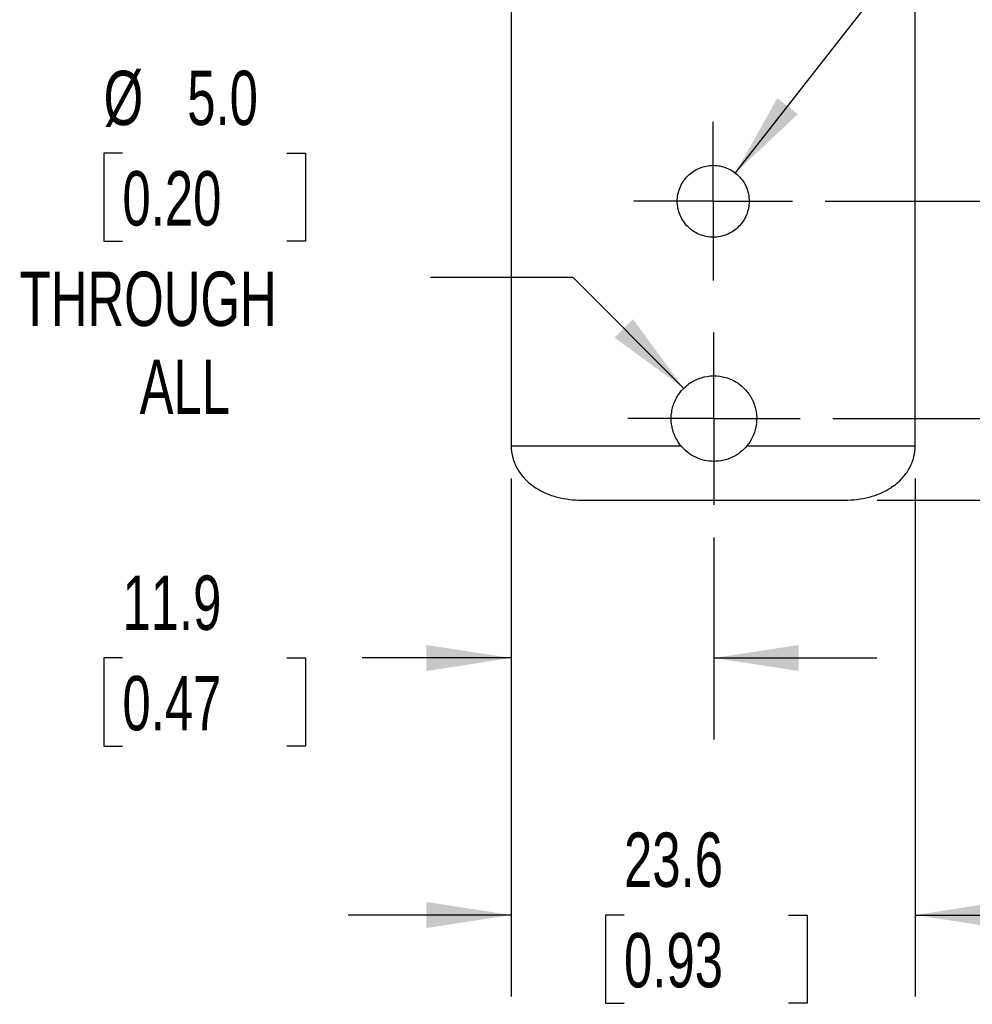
# Model space of a CAD drawing. Header units: millimetres. Extents: x 6 to 273, y 6 to 210.
# Tile 13 of 25: x 123 to 160, y 48 to 86. Entities that reach past the tile are written whole.
import ezdxf

# ---------------------------------------------------------------- set-up
doc = ezdxf.new("R2010")
doc.units = ezdxf.units.MM
doc.linetypes.add('CENTERX2', pattern=[20.32, 12.7, -2.54, 2.54, -2.54])
doc.layers.add('CENTER', color=40, linetype='CENTERX2')
doc.layers.add('DIMENSIONS', color=140, linetype='Continuous', lineweight=25)
doc.styles.add('SLDTEXTSTYLE0', font='TXT', dxfattribs={"width": 0.7})
doc.dimstyles.new('SLDDIMSTYLE1', dxfattribs={"dimtxt": 2.158008, "dimasz": 3.302, "dimexe": 0, "dimexo": 0.0625, "dimgap": 0.539502, "dimtad": 0, "dimtih": 1, "dimtoh": 1, "dimlfac": 1.5, "dimrnd": 1e-09, "dimzin": 12, "dimdsep": 46, "dimtxsty": 'SLDTEXTSTYLE0', "dimsah": 1, "dimcen": 0.09, "dimadec": 0, "dimazin": 3, "dimtfac": 1, "dimtofl": 0, "dimtmove": 0, "dimatfit": 3, "dimfxl": 0, "dimfrac": 2, "dimtolj": 1, "dimtzin": 12, "dimarcsym": 0})
doc.dimstyles.new('SLDDIMSTYLE2', dxfattribs={"dimtxt": 2.158008, "dimasz": 3.302, "dimexe": 0, "dimexo": 0.0625, "dimgap": 0.539502, "dimtad": 0, "dimtih": 1, "dimtoh": 1, "dimlfac": 1.5, "dimrnd": 1e-09, "dimzin": 12, "dimdsep": 46, "dimtxsty": 'SLDTEXTSTYLE0', "dimsah": 1, "dimcen": 0.09, "dimadec": 0, "dimazin": 3, "dimtfac": 1, "dimtmove": 0, "dimatfit": 0, "dimfxl": 0, "dimfrac": 2, "dimtolj": 1, "dimtzin": 12, "dimarcsym": 0})
doc.dimstyles.new('SLDDIMSTYLE3', dxfattribs={"dimtxt": 2.158008, "dimasz": 3.302, "dimexe": 0, "dimexo": 0.0625, "dimgap": 0.539502, "dimtad": 0, "dimtih": 1, "dimtoh": 1, "dimlfac": 1.5, "dimrnd": 1e-09, "dimzin": 12, "dimdsep": 46, "dimtxsty": 'SLDTEXTSTYLE0', "dimsah": 1, "dimcen": 0, "dimadec": 0, "dimazin": 3, "dimtfac": 1, "dimtofl": 0, "dimtmove": 0, "dimatfit": 3, "dimfxl": 0, "dimfrac": 2, "dimtolj": 1, "dimtzin": 12, "dimarcsym": 0})
doc.dimstyles.new('SLDDIMSTYLE4', dxfattribs={"dimtxt": 2.158008, "dimasz": 3.302, "dimexe": 0, "dimexo": 0.0625, "dimgap": 0.539502, "dimtad": 0, "dimtih": 1, "dimtoh": 1, "dimlfac": 1.5, "dimrnd": 1e-09, "dimzin": 4, "dimdsep": 46, "dimtxsty": 'SLDTEXTSTYLE0', "dimsah": 1, "dimcen": 0, "dimadec": 0, "dimazin": 1, "dimtfac": 1, "dimtofl": 0, "dimtmove": 0, "dimatfit": 3, "dimfxl": 0, "dimfrac": 2, "dimtolj": 1, "dimtzin": 12, "dimarcsym": 0})

# ---------------------------------------------------------------- blocks, each defined once
blk = doc.blocks.new('_D_1')
at = {"layer": 'DIMENSIONS'}
for p, q in [((169.222, 82.594), (166.009, 82.594)), ((166.009, 82.594), (166.009, 78.91)), ((173.112, 82.594), (172.388, 82.594)), ((172.388, 82.594), (172.388, 79.164)), ((179.525, 82.594), (180.25, 82.594)), ((180.25, 82.594), (180.25, 79.164)), ((172.388, 79.164), (173.112, 79.164)), ((180.25, 79.164), (179.525, 79.164)), ((154.378, 78.91), (169.184, 78.91)), ((166.009, 70.444), (166.009, 78.91)), ((154.673, 70.444), (169.184, 70.444))]:
    blk.add_line(p, q, dxfattribs=at)
for points in [[(166.009, 78.91), (165.501, 75.608), (166.517, 75.608)], [(166.009, 70.444), (166.517, 73.746), (165.501, 73.746)]]:
    blk.add_solid(points, dxfattribs=at)
at = {"layer": 'DIMENSIONS', "char_height": 2.1167, "attachment_point": 1, "style": 'SLDTEXTSTYLE0'}
for s, insert in [('12.7', (173.112, 85.806)), ('0.50', (173.112, 81.893))]:
    blk.add_mtext(s, dxfattribs=dict(at, insert=insert))
blk = doc.blocks.new('_D_2')
at = {"layer": 'DIMENSIONS'}
for p, q in [((166.009, 70.444), (166.009, 76.794)), ((154.673, 70.444), (169.184, 70.444)), ((156.406, 67.269), (169.184, 67.269)), ((166.009, 61.119), (166.009, 67.269)), ((169.222, 61.119), (166.009, 61.119)), ((173.112, 61.119), (172.388, 61.119)), ((172.388, 61.119), (172.388, 57.69)), ((179.525, 61.119), (180.25, 61.119)), ((180.25, 61.119), (180.25, 57.69)), ((172.388, 57.69), (173.112, 57.69)), ((180.25, 57.69), (179.525, 57.69))]:
    blk.add_line(p, q, dxfattribs=at)
for points in [[(166.009, 70.444), (166.517, 73.746), (165.501, 73.746)], [(166.009, 67.269), (165.501, 63.967), (166.517, 63.967)]]:
    blk.add_solid(points, dxfattribs=at)
at = {"layer": 'DIMENSIONS', "char_height": 2.1167, "attachment_point": 1, "style": 'SLDTEXTSTYLE0'}
for s, insert in [('4.8', (174.01, 64.331)), ('0.19', (173.112, 60.418))]:
    blk.add_mtext(s, dxfattribs=dict(at, insert=insert))
blk = doc.blocks.new('_D_3')
at = {"layer": 'DIMENSIONS'}
for p, q in [((142.142, 68.115), (142.142, 57.944)), ((150.043, 65.814), (150.043, 57.944)), ((126.992, 61.119), (126.268, 61.119)), ((126.268, 61.119), (126.268, 57.69)), ((133.405, 61.119), (134.13, 61.119)), ((134.13, 61.119), (134.13, 57.69)), ((142.142, 61.119), (136.329, 61.119)), ((150.043, 61.119), (156.393, 61.119)), ((126.268, 57.69), (126.992, 57.69)), ((134.13, 57.69), (133.405, 57.69))]:
    blk.add_line(p, q, dxfattribs=at)
for points in [[(142.142, 61.119), (138.84, 61.627), (138.84, 60.611)], [(150.043, 61.119), (153.345, 60.611), (153.345, 61.627)]]:
    blk.add_solid(points, dxfattribs=at)
at = {"layer": 'DIMENSIONS', "char_height": 2.1167, "attachment_point": 1, "style": 'SLDTEXTSTYLE0'}
for s, insert in [('11.9', (126.992, 64.331)), ('0.47', (126.992, 60.418))]:
    blk.add_mtext(s, dxfattribs=dict(at, insert=insert))
blk = doc.blocks.new('_D_4')
at = {"layer": 'DIMENSIONS'}
for p, q in [((142.142, 68.115), (142.142, 47.932)), ((157.886, 68.115), (157.886, 47.932)), ((142.142, 51.107), (135.792, 51.107)), ((146.539, 51.107), (145.814, 51.107)), ((145.814, 51.107), (145.814, 47.678)), ((152.951, 51.107), (153.676, 51.107)), ((153.676, 51.107), (153.676, 47.678)), ((157.886, 51.107), (164.236, 51.107)), ((145.814, 47.678), (146.539, 47.678)), ((153.676, 47.678), (152.951, 47.678))]:
    blk.add_line(p, q, dxfattribs=at)
for points in [[(142.142, 51.107), (138.84, 51.615), (138.84, 50.599)], [(157.886, 51.107), (161.188, 50.599), (161.188, 51.615)]]:
    blk.add_solid(points, dxfattribs=at)
at = {"layer": 'DIMENSIONS', "char_height": 2.1167, "attachment_point": 1, "style": 'SLDTEXTSTYLE0'}
for s, insert in [('23.6', (146.539, 54.319)), ('0.93', (146.539, 50.406))]:
    blk.add_mtext(s, dxfattribs=dict(at, insert=insert))
blk = doc.blocks.new('_D_5')
at = {"layer": 'DIMENSIONS'}
for p, q in [((172.786, 100.037), (172.061, 100.037)), ((172.061, 100.037), (172.061, 96.607)), ((179.198, 100.037), (179.923, 100.037)), ((179.923, 100.037), (179.923, 96.607)), ((172.061, 96.607), (172.786, 96.607)), ((179.923, 96.607), (179.198, 96.607)), ((150.877, 80.013), (162.754, 95.188)), ((162.754, 95.188), (167.194, 95.188))]:
    blk.add_line(p, q, dxfattribs=at)
blk.add_solid([(150.877, 80.013), (153.312, 82.3), (152.512, 82.926)], dxfattribs=at)
at = {"layer": 'DIMENSIONS', "char_height": 2.1167, "attachment_point": 1, "style": 'SLDTEXTSTYLE0'}
for s, insert in [('%%c', (172.054, 103.249)), ('4.2', (175.312, 103.249)), ('0.17', (172.786, 99.336)), ('THROUGH', (168.782, 95.423)), ('ALL', (173.456, 91.993))]:
    blk.add_mtext(s, dxfattribs=dict(at, insert=insert))
blk = doc.blocks.new('_D_6')
at = {"layer": 'DIMENSIONS'}
for p, q in [((126.992, 80.783), (126.268, 80.783)), ((126.268, 80.783), (126.268, 77.353)), ((133.405, 80.783), (134.13, 80.783)), ((134.13, 80.783), (134.13, 77.353)), ((126.268, 77.353), (126.992, 77.353)), ((134.13, 77.353), (133.405, 77.353)), ((144.553, 75.934), (138.997, 75.934)), ((148.865, 71.622), (144.553, 75.934))]:
    blk.add_line(p, q, dxfattribs=at)
blk.add_solid([(148.865, 71.622), (146.889, 74.316), (146.171, 73.598)], dxfattribs=at)
at = {"layer": 'DIMENSIONS', "char_height": 2.1167, "attachment_point": 1, "style": 'SLDTEXTSTYLE0'}
for s, insert in [('%%c', (126.261, 83.994)), ('5.0', (129.519, 83.994)), ('0.20', (126.992, 80.082)), ('THROUGH', (122.988, 76.169)), ('ALL', (127.663, 72.739))]:
    blk.add_mtext(s, dxfattribs=dict(at, insert=insert))
blk = doc.blocks.new('SW_CENTERMARKSYMBOL_1')
at = {"layer": 'CENTER', "color": 0}
for p, q in [((0, 1.693), (0, 3.093)), ((0, 0), (0, 1.693)), ((-1.693, 0), (-3.093, 0)), ((0, 0), (-1.693, 0)), ((0, 0), (0, -1.693)), ((0, 0), (1.693, 0)), ((1.693, 0), (3.093, 0)), ((0, -1.693), (0, -3.093))]:
    blk.add_line(p, q, dxfattribs=at)
blk = doc.blocks.new('SW_CENTERMARKSYMBOL_2')
at = {"layer": 'CENTER', "color": 0}
for p, q in [((0, 1.693), (0, 3.36)), ((0, 0), (0, 1.693)), ((-1.693, 0), (-3.36, 0)), ((0, 0), (-1.693, 0)), ((0, 0), (0, -1.693)), ((0, 0), (1.693, 0)), ((1.693, 0), (3.36, 0)), ((0, -1.693), (0, -3.36))]:
    blk.add_line(p, q, dxfattribs=at)

msp = doc.modelspace()

# ---------------------------------------------------------------- linework, layer by layer
for p, q in [((142.1421, 94.2775), (142.1421, 69.3855)), ((157.8864, 69.3855), (157.8864, 94.2775)), ((142.1421, 69.3855), (148.7556, 69.3855)), ((151.3306, 69.3855), (157.8864, 69.3855)), ((144.8921, 67.2688), (155.1364, 67.2688))]:
    msp.add_line(p, q)
for points, knots in [([(150.0142, 77.5105), (149.9216, 77.5105), (149.8306, 77.5196), (149.6515, 77.5552), (149.5625, 77.5822), (149.393, 77.6525), (149.3127, 77.6955), (149.1606, 77.7971), (149.0887, 77.8561), (148.8953, 78.0495), (148.791, 78.2055), (148.6513, 78.5422), (148.6143, 78.7266), (148.6141, 79.0009), (148.6232, 79.0938), (148.659, 79.2734), (148.6854, 79.3607), (148.7556, 79.5304), (148.7993, 79.6122), (148.9005, 79.7637), (148.9584, 79.8346), (149.0888, 79.9651), (149.1594, 80.023), (149.3108, 80.1244), (149.3927, 80.1683), (149.562, 80.2386), (149.6493, 80.2652), (149.8289, 80.3012), (149.9216, 80.3105), (150.0142, 80.3105)], [0, 0, 0, 0, 0.0625, 0.0625, 0.125, 0.125, 0.1875, 0.1875, 0.25, 0.25, 0.375, 0.375, 0.5, 0.5, 0.5625, 0.5625, 0.625, 0.625, 0.6875, 0.6875, 0.75, 0.75, 0.8125, 0.8125, 0.875, 0.875, 0.9375, 0.9375, 1, 1, 1, 1]), ([(150.0142, 80.3105), (150.1068, 80.3105), (150.1979, 80.3014), (150.3769, 80.2658), (150.4659, 80.2388), (150.6354, 80.1685), (150.7157, 80.1255), (150.8678, 80.0239), (150.9397, 79.9649), (151.1331, 79.7715), (151.2374, 79.6155), (151.3771, 79.2788), (151.4141, 79.0944), (151.4143, 78.8201), (151.4052, 78.7272), (151.3694, 78.5476), (151.343, 78.4603), (151.2728, 78.2906), (151.2291, 78.2088), (151.1279, 78.0573), (151.07, 77.9864), (150.9396, 77.8559), (150.869, 77.798), (150.7176, 77.6966), (150.6357, 77.6527), (150.4664, 77.5824), (150.3791, 77.5558), (150.1995, 77.5198), (150.1068, 77.5105), (150.0142, 77.5105)], [0, 0, 0, 0, 0.0625, 0.0625, 0.125, 0.125, 0.1875, 0.1875, 0.25, 0.25, 0.375, 0.375, 0.5, 0.5, 0.5625, 0.5625, 0.625, 0.625, 0.6875, 0.6875, 0.75, 0.75, 0.8125, 0.8125, 0.875, 0.875, 0.9375, 0.9375, 1, 1, 1, 1]), ([(148.7556, 69.3855), (148.6561, 69.5066), (148.5755, 69.6387), (148.4827, 69.8531), (148.4565, 69.9276), (148.4153, 70.0776), (148.4001, 70.1536), (148.3703, 70.3846), (148.3722, 70.5436), (148.4193, 70.8502), (148.4651, 71.0023), (148.5627, 71.2134), (148.5999, 71.2812), (148.6841, 71.4118), (148.7313, 71.4749), (148.8837, 71.6513), (149.0003, 71.7534), (149.2626, 71.9248), (149.4028, 71.9905), (149.7008, 72.0825), (149.8569, 72.1076), (150.0142, 72.1103)], [0, 0, 0, 0, 0.125, 0.125, 0.1875, 0.1875, 0.25, 0.25, 0.375, 0.375, 0.5, 0.5, 0.5625, 0.5625, 0.625, 0.625, 0.75, 0.75, 0.875, 0.875, 1, 1, 1, 1]), ([(150.0431, 72.1105), (150.2017, 72.1105), (150.3565, 72.0884), (150.583, 72.0226), (150.6576, 71.9951), (150.8002, 71.9307), (150.8688, 71.8937), (151.0668, 71.7684), (151.1881, 71.6649), (151.3945, 71.4316), (151.4826, 71.2983), (151.5828, 71.0867), (151.6112, 71.014), (151.6578, 70.8643), (151.676, 70.7867), (151.7135, 70.5541), (151.7166, 70.397), (151.6779, 70.0829), (151.637, 69.9321), (151.513, 69.6428), (151.4309, 69.5075), (151.3306, 69.3855)], [0, 0, 0, 0, 0.125, 0.125, 0.1875, 0.1875, 0.25, 0.25, 0.375, 0.375, 0.5, 0.5, 0.5625, 0.5625, 0.625, 0.625, 0.75, 0.75, 0.875, 0.875, 1, 1, 1, 1]), ([(142.1421, 69.3855), (142.1421, 69.2228), (142.1644, 69.064), (142.2294, 68.8315), (142.2566, 68.7544), (142.3203, 68.6061), (142.3567, 68.5345), (142.4788, 68.327), (142.5788, 68.1972), (142.8024, 67.9659), (142.927, 67.8626), (143.1952, 67.6817), (143.3361, 67.6056), (143.6292, 67.4775), (143.7825, 67.4253), (144.2506, 67.3036), (144.569, 67.2688), (144.8921, 67.2688)], [0, 0, 0, 0, 0.125, 0.125, 0.1875, 0.1875, 0.25, 0.25, 0.375, 0.375, 0.5, 0.5, 0.625, 0.625, 0.75, 0.75, 1, 1, 1, 1]), ([(150.0431, 68.7772), (149.9194, 68.7772), (149.7981, 68.7908), (149.5599, 68.8441), (149.442, 68.8846), (149.1107, 69.041), (148.9122, 69.195), (148.7556, 69.3855)], [0, 0, 0, 0, 0.25, 0.25, 0.5, 0.5, 1, 1, 1, 1]), ([(151.3306, 69.3855), (151.2523, 69.2903), (151.1649, 69.2052), (150.9724, 69.055), (150.8662, 68.9895), (150.5351, 68.8329), (150.2904, 68.7772), (150.0431, 68.7772)], [0, 0, 0, 0, 0.25, 0.25, 0.5, 0.5, 1, 1, 1, 1]), ([(155.1364, 67.2688), (155.4595, 67.2688), (155.7779, 67.3037), (156.246, 67.4253), (156.3995, 67.4775), (156.6929, 67.6058), (156.8339, 67.6821), (157.1024, 67.8633), (157.2265, 67.9663), (157.4493, 68.1969), (157.5496, 68.3269), (157.7122, 68.6031), (157.7758, 68.7496), (157.8637, 69.0612), (157.8864, 69.2226), (157.8864, 69.3855)], [0, 0, 0, 0, 0.25, 0.25, 0.375, 0.375, 0.5, 0.5, 0.625, 0.625, 0.75, 0.75, 0.875, 0.875, 1, 1, 1, 1])]:
    msp.add_open_spline(points, degree=3, knots=knots)
msp.add_open_spline([(150.0142, 72.1103), (150.0239, 72.1105), (150.0335, 72.1105), (150.0431, 72.1105)], degree=3)

# ---------------------------------------------------------------- block references
at = {"layer": 'CENTER'}
for name, p in [('SW_CENTERMARKSYMBOL_1', (150.0142, 78.9105)), ('SW_CENTERMARKSYMBOL_2', (150.0431, 70.4439))]:
    msp.add_blockref(name, p, dxfattribs=at)

# ---------------------------------------------------------------- dimensions: what is measured, and where the dimension line sits
at = {"layer": 'DIMENSIONS'}
for p1, p2, dimstyle, picture, middle in [((149.1514, 77.808), (150.877, 80.013), 'SLDDIMSTYLE3', '_D_5', (175.9921, 96.3035)), ((151.2216, 69.2654), (148.8646, 71.6224), 'SLDDIMSTYLE4', '_D_6', (130.1988, 77.0492))]:
    dim = msp.add_diameter_dim_2p(p1=p1, p2=p2, text='<>\\PTHROUGH\\PALL', dimstyle=dimstyle, dxfattribs=at)
    dim.commit()
    dim.dimension.update_dxf_attribs({"geometry": picture, "text_midpoint": middle, "dimtype": 163})
for base, p1, p2, angle, dimstyle, picture, middle in [((166.0092, 78.9105), (153.4031, 70.4439), (153.1075, 78.9105), 90, 'SLDDIMSTYLE1', '_D_1', (166.0092, 82.5941)), ((166.0092, 67.2688), (153.4031, 70.4439), (155.1364, 67.2688), 90, 'SLDDIMSTYLE2', '_D_2', (166.0092, 61.1195)), ((150.0431, 61.1195), (142.1421, 69.3855), (150.0431, 67.0839), 0, 'SLDDIMSTYLE2', '_D_3', (130.1988, 61.1195)), ((157.8864, 51.1075), (142.1421, 69.3855), (157.8864, 69.3855), 0, 'SLDDIMSTYLE2', '_D_4', (149.7451, 51.1075))]:
    dim = msp.add_linear_dim(base=base, p1=p1, p2=p2, angle=angle, dimstyle=dimstyle, dxfattribs=at)
    dim.commit()
    dim.dimension.update_dxf_attribs({"geometry": picture, "text_midpoint": middle, "dimtype": 160})

doc.saveas('drawing.dxf')
